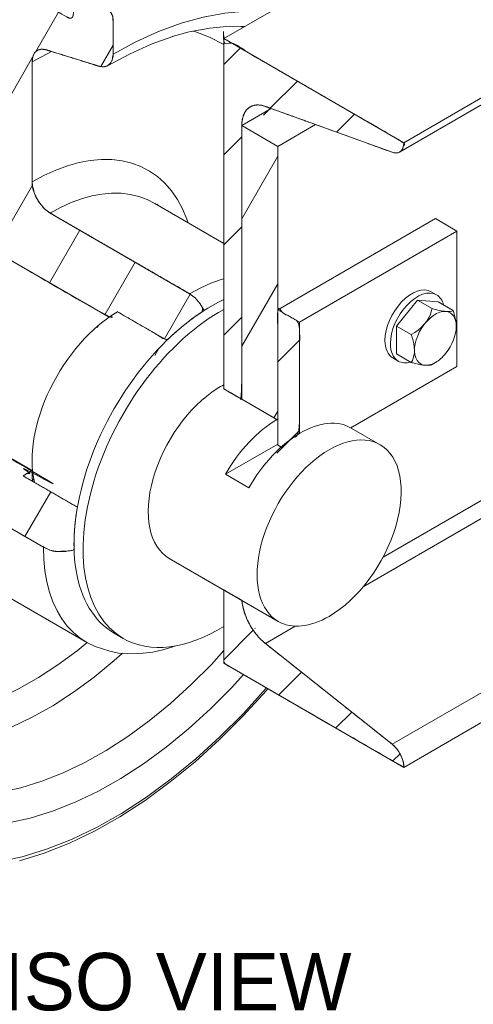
# Model space of a CAD drawing. Header units: millimetres. Extents: x -33820 to -29615, y -714818 to -711848.
# Tile 8 of 13: x -31967 to -31789, y -712456 to -712070. Entities that reach past the tile are written whole.
import ezdxf

# ---------------------------------------------------------------- set-up
doc = ezdxf.new("R2010")
doc.units = ezdxf.units.MM
doc.header["$MEASUREMENT"] = 0
doc.styles.add('Style-ENGINEERING', font='ENGINEERING.shx')

msp = doc.modelspace()

# ---------------------------------------------------------------- hatches: boundary and pattern name
at = {"linetype": 'Continuous', "lineweight": 0}
h = msp.add_hatch(dxfattribs=at)
h.set_pattern_fill('HATCH', style=0, pattern_type=2)
h.set_pattern_definition([(60, (-31966.653, -712143.282), (-21.6506, 12.5), [])])
edge = h.paths.add_edge_path()
edge.add_line((-31928.53, -712184.83), (-31928.53, -712184.83))
edge.add_line((-31928.53, -712184.83), (-31928.53, -712184.83))
edge.add_line((-31928.53, -712184.83), (-31909.16, -712196.01))
edge.add_ellipse((-31891.76, -712244.85), major_axis=(38.1, 65.99), ratio=0.57735, start_angle=47.9823, end_angle=63.8464, ccw=False)
edge.add_line((-31894.56, -712184.33), (-31896.09, -712181.69))
edge.add_line((-31896.09, -712181.69), (-31898.06, -712179.39))
edge.add_line((-31898.06, -712179.39), (-31900.24, -712177.73))
edge.add_line((-31900.24, -712177.73), (-31955.04, -712146.09))
edge.add_line((-31955.04, -712146.09), (-31957.23, -712144.43))
edge.add_line((-31957.23, -712144.43), (-31959.2, -712142.13))
edge.add_line((-31959.2, -712142.13), (-31960.76, -712139.42))
edge.add_line((-31960.76, -712139.42), (-31961.77, -712136.57))
edge.add_line((-31961.77, -712136.57), (-31962.11, -712133.84))
edge.add_line((-31962.11, -712133.84), (-31962.11, -712086.86))
edge.add_line((-31962.11, -712086.86), (-31961.86, -712084.84))
edge.add_line((-31961.86, -712084.84), (-31961.12, -712083.25))
edge.add_line((-31961.12, -712083.25), (-31959.94, -712082.22))
edge.add_line((-31959.94, -712082.22), (-31958.41, -712081.82))
edge.add_line((-31958.41, -712081.82), (-31956.63, -712082.07))
edge.add_line((-31956.63, -712082.07), (-31954.43, -712082.75))
edge.add_line((-31954.43, -712082.75), (-31935.77, -712088.55))
edge.add_line((-31935.77, -712088.55), (-31934, -712088.8))
edge.add_line((-31934, -712088.8), (-31932.47, -712088.39))
edge.add_line((-31932.47, -712088.39), (-31931.29, -712087.36))
edge.add_line((-31931.29, -712087.36), (-31930.55, -712085.78))
edge.add_line((-31930.55, -712085.78), (-31930.29, -712083.76))
edge.add_line((-31930.29, -712083.76), (-31930.29, -712069.91))
edge.add_line((-31930.29, -712069.91), (-31930.46, -712068.88))
edge.add_line((-31930.46, -712068.88), (-31930.92, -712067.82))
edge.add_line((-31930.92, -712067.82), (-31931.6, -712066.89))
edge.add_line((-31931.6, -712066.89), (-31932.42, -712066.24))
edge.add_line((-31932.42, -712066.24), (-31942.87, -712060.2))
edge.add_line((-31942.87, -712060.2), (-31943.61, -712059.93))
edge.add_line((-31943.61, -712059.93), (-31944.26, -712060))
edge.add_line((-31944.26, -712060), (-31944.73, -712060.41))
edge.add_line((-31944.73, -712060.41), (-31944.97, -712061.1))
edge.add_line((-31944.97, -712061.1), (-31945.92, -712068.32))
edge.add_line((-31945.92, -712068.32), (-31945.95, -712068.56))
edge.add_line((-31945.95, -712068.56), (-31946.18, -712069.26))
edge.add_line((-31946.18, -712069.26), (-31946.66, -712069.66))
edge.add_line((-31946.66, -712069.66), (-31947.31, -712069.73))
edge.add_line((-31947.31, -712069.73), (-31948.05, -712069.46))
edge.add_line((-31948.05, -712069.46), (-31997.39, -712040.97))
edge.add_line((-31997.39, -712040.97), (-31998.14, -712040.39))
edge.add_line((-31998.14, -712040.39), (-31998.79, -712039.57))
edge.add_line((-31998.79, -712039.57), (-31999.26, -712038.61))
edge.add_line((-31999.26, -712038.61), (-31999.49, -712037.65))
edge.add_line((-31999.49, -712037.65), (-32000.47, -712029.05))
edge.add_line((-32000.47, -712029.05), (-32000.71, -712028.09))
edge.add_line((-32000.71, -712028.09), (-32001.18, -712027.14))
edge.add_line((-32001.18, -712027.14), (-32001.83, -712026.32))
edge.add_line((-32001.83, -712026.32), (-32002.57, -712025.73))
edge.add_line((-32002.57, -712025.73), (-32013.03, -712019.7))
edge.add_line((-32013.03, -712019.7), (-32013.84, -712019.42))
edge.add_line((-32013.84, -712019.42), (-32014.53, -712019.55))
edge.add_line((-32014.53, -712019.55), (-32014.99, -712020.08))
edge.add_line((-32014.99, -712020.08), (-32015.15, -712020.92))
edge.add_line((-32015.15, -712020.92), (-32015.15, -712034.77))
edge.add_line((-32015.15, -712034.77), (-32014.89, -712037.08))
edge.add_line((-32014.89, -712037.08), (-32014.15, -712039.52))
edge.add_line((-32014.15, -712039.52), (-32012.97, -712041.92))
edge.add_line((-32012.97, -712041.92), (-32011.44, -712044.09))
edge.add_line((-32011.44, -712044.09), (-32009.67, -712045.89))
edge.add_line((-32009.67, -712045.89), (-31988.81, -712063.49))
edge.add_line((-31988.81, -712063.49), (-31987.04, -712065.29))
edge.add_line((-31987.04, -712065.29), (-31985.5, -712067.46))
edge.add_line((-31985.5, -712067.46), (-31984.32, -712069.85))
edge.add_line((-31984.32, -712069.85), (-31983.58, -712072.3))
edge.add_line((-31983.58, -712072.3), (-31983.33, -712074.61))
edge.add_line((-31983.33, -712074.61), (-31983.33, -712102.31))
edge.add_line((-31983.33, -712102.31), (-31983.33, -712121.6))
edge.add_line((-31983.33, -712121.6), (-31983.41, -712122.18))
edge.add_line((-31983.41, -712122.18), (-31983.67, -712123.92))
edge.add_line((-31983.67, -712123.92), (-31984.68, -712125.62))
edge.add_line((-31984.68, -712125.62), (-31986.24, -712126.52))
edge.add_line((-31986.24, -712126.52), (-31986.24, -712126.52))
edge.add_line((-31986.24, -712126.52), (-31988.21, -712126.54))
edge.add_line((-31988.21, -712126.54), (-31990.4, -712125.68))
edge.add_line((-31990.4, -712125.68), (-32045.2, -712094.04))
edge.add_line((-32045.2, -712094.04), (-32047.38, -712093.18))
edge.add_line((-32047.38, -712093.18), (-32049.36, -712093.2))
edge.add_line((-32049.36, -712093.2), (-32050.92, -712094.1))
edge.add_line((-32050.92, -712094.1), (-32051.92, -712095.8))
edge.add_line((-32051.92, -712095.8), (-32052.27, -712098.12))
edge.add_line((-32052.27, -712098.12), (-32052.27, -712113.39))
edge.add_line((-32052.27, -712113.39), (-32052.27, -712113.39))
edge.add_line((-32052.27, -712113.39), (-32016.92, -712133.8))
edge.add_line((-32016.92, -712133.8), (-32016.92, -712133.8))
edge.add_line((-32016.92, -712133.8), (-32016.92, -712137.89))
edge.add_line((-32016.92, -712137.89), (-32015.09, -712138.94))
edge.add_line((-32015.09, -712138.94), (-31931.89, -712186.97))
edge.add_ellipse((-31928.53, -712223.62), major_axis=(23.75, 41.14), ratio=0.57735, start_angle=45.0006, end_angle=50.7524, ccw=False)
h = msp.add_hatch(dxfattribs=at)
h.set_pattern_fill('HATCH', style=0, pattern_type=2)
h.set_pattern_definition([(45, (-31882.951, -712154.752), (-17.6777, 17.6777), [])])
edge = h.paths.add_edge_path()
edge.add_ellipse((-31868.42, -712118.32), major_axis=(-8, 13.86), ratio=0.57735, start_angle=-34.3987, end_angle=44.9937, ccw=False)
edge.add_line((-31870.5, -712104.28), (-31868.18, -712105.12))
edge.add_line((-31868.18, -712105.12), (-31850.78, -712111.4))
edge.add_line((-31850.78, -712111.4), (-31820.71, -712122.27))
edge.add_ellipse((-31821.75, -712115.25), major_axis=(4, -6.93), ratio=0.57735, start_angle=325.6014, end_angle=405)
edge.add_line((-31816.1, -712118.51), (-31886.81, -712077.69))
edge.add_line((-31886.81, -712077.69), (-31886.81, -712080.05))
edge.add_line((-31886.81, -712080.05), (-31886.81, -712158.03))
edge.add_line((-31886.81, -712158.03), (-31886.81, -712171.85))
edge.add_line((-31886.81, -712171.85), (-31886.81, -712180.03))
edge.add_line((-31886.81, -712180.03), (-31886.81, -712183.88))
edge.add_line((-31886.81, -712183.88), (-31886.81, -712213.45))
edge.add_line((-31886.81, -712213.45), (-31886.81, -712215.04))
edge.add_line((-31886.81, -712215.04), (-31879.74, -712219.13))
edge.add_line((-31879.74, -712219.13), (-31879.74, -712111.79))
edge.add_line((-31879.74, -712111.79), (-31879.74, -712111.79))
h = msp.add_hatch(dxfattribs=at)
h.set_pattern_fill('HATCH', style=0, pattern_type=2)
h.set_pattern_definition([(60, (-31870.698, -712182.64), (-21.651, 12.5), [])])
h.paths.add_polyline_path([(-31865.59, -712184.02), (-31865.59, -712119.95), (-31879.74, -712111.79), (-31879.74, -712111.79), (-31879.74, -712219.13), (-31865.95, -712227.09), (-31865.59, -712227.29)])
h = msp.add_hatch(dxfattribs=at)
h.set_pattern_fill('HATCH', style=0, pattern_type=2)
h.set_pattern_definition([(60, (-32027.646, -712231.594), (-21.6506, 12.5), [])])
edge = h.paths.add_edge_path()
edge.add_line((-31944.31, -712261.45), (-31961.13, -712251.74))
edge.add_line((-31961.13, -712251.74), (-31961.88, -712251.31))
edge.add_line((-31961.88, -712251.31), (-31965.65, -712249.13))
edge.add_line((-31965.65, -712249.13), (-31962.11, -712247.09))
edge.add_line((-31962.11, -712247.09), (-32042.92, -712200.44))
edge.add_line((-32042.92, -712200.44), (-32050.29, -712196.18))
edge.add_line((-32050.29, -712196.18), (-32050.5, -712196.06))
edge.add_line((-32050.5, -712196.06), (-32054.04, -712198.1))
edge.add_line((-32054.04, -712198.1), (-32084.88, -712180.3))
edge.add_line((-32084.88, -712180.3), (-32089.39, -712177.69))
edge.add_line((-32089.39, -712177.69), (-32102.62, -712185.32))
edge.add_line((-32102.62, -712185.32), (-32104.46, -712186.79))
edge.add_line((-32104.46, -712186.79), (-32105.42, -712188.5))
edge.add_line((-32105.42, -712188.5), (-32105.42, -712190.31))
edge.add_line((-32105.42, -712190.31), (-32104.46, -712192.03))
edge.add_line((-32104.46, -712192.03), (-32102.62, -712193.49))
edge.add_line((-32102.62, -712193.49), (-32047.82, -712225.13))
edge.add_line((-32047.82, -712225.13), (-32045.98, -712226.59))
edge.add_line((-32045.98, -712226.59), (-32045.01, -712228.31))
edge.add_line((-32045.01, -712228.31), (-32045.01, -712228.31))
edge.add_line((-32045.01, -712228.31), (-32045.01, -712230.11))
edge.add_line((-32045.01, -712230.11), (-32045.98, -712231.83))
edge.add_line((-32045.98, -712231.83), (-32047.36, -712232.93))
edge.add_line((-32047.36, -712232.93), (-32047.82, -712233.29))
edge.add_line((-32047.82, -712233.29), (-32064.52, -712242.94))
edge.add_line((-32064.52, -712242.94), (-32088.51, -712256.79))
edge.add_line((-32088.51, -712256.79), (-32090.64, -712257.72))
edge.add_line((-32090.64, -712257.72), (-32093.12, -712258.3))
edge.add_line((-32093.12, -712258.3), (-32095.79, -712258.48))
edge.add_line((-32095.79, -712258.48), (-32098.43, -712258.24))
edge.add_line((-32098.43, -712258.24), (-32100.88, -712257.6))
edge.add_line((-32100.88, -712257.6), (-32111.3, -712253.84))
edge.add_line((-32111.3, -712253.84), (-32126.55, -712248.34))
edge.add_line((-32126.55, -712248.34), (-32128.99, -712247.7))
edge.add_line((-32128.99, -712247.7), (-32131.64, -712247.46))
edge.add_line((-32131.64, -712247.46), (-32134.3, -712247.64))
edge.add_line((-32134.3, -712247.64), (-32136.79, -712248.21))
edge.add_line((-32136.79, -712248.21), (-32138.92, -712249.15))
edge.add_line((-32138.92, -712249.15), (-32150.91, -712256.07))
edge.add_line((-32150.91, -712256.07), (-32151.56, -712256.64))
edge.add_line((-32151.56, -712256.64), (-32151.79, -712257.3))
edge.add_line((-32151.79, -712257.3), (-32151.56, -712257.96))
edge.add_line((-32151.56, -712257.96), (-32150.91, -712258.52))
edge.add_line((-32150.91, -712258.52), (-32140.46, -712264.56))
edge.add_line((-32140.46, -712264.56), (-32139.58, -712264.91))
edge.add_line((-32139.58, -712264.91), (-32138.55, -712265.06))
edge.add_line((-32138.55, -712265.06), (-32137.48, -712264.99))
edge.add_line((-32137.48, -712264.99), (-32136.53, -712264.72))
edge.add_line((-32136.53, -712264.72), (-32128.6, -712261.27))
edge.add_line((-32128.6, -712261.27), (-32127.65, -712260.99))
edge.add_line((-32127.65, -712260.99), (-32126.58, -712260.92))
edge.add_line((-32126.58, -712260.92), (-32125.55, -712261.07))
edge.add_line((-32125.55, -712261.07), (-32124.67, -712261.42))
edge.add_line((-32124.67, -712261.42), (-32075.33, -712289.91))
edge.add_line((-32075.33, -712289.91), (-32074.72, -712290.42))
edge.add_line((-32074.72, -712290.42), (-32074.46, -712291.02))
edge.add_line((-32074.46, -712291.02), (-32074.57, -712291.63))
edge.add_line((-32074.57, -712291.63), (-32075.05, -712292.18))
edge.add_line((-32075.05, -712292.18), (-32075.25, -712292.33))
edge.add_line((-32075.25, -712292.33), (-32081.03, -712296.76))
edge.add_line((-32081.03, -712296.76), (-32081.51, -712297.31))
edge.add_line((-32081.51, -712297.31), (-32081.63, -712297.92))
edge.add_line((-32081.63, -712297.92), (-32081.36, -712298.52))
edge.add_line((-32081.36, -712298.52), (-32080.76, -712299.03))
edge.add_line((-32080.76, -712299.03), (-32070.3, -712305.06))
edge.add_line((-32070.3, -712305.06), (-32069.33, -712305.44))
edge.add_line((-32069.33, -712305.44), (-32068.18, -712305.57))
edge.add_line((-32068.18, -712305.57), (-32067.03, -712305.44))
edge.add_line((-32067.03, -712305.44), (-32066.06, -712305.06))
edge.add_line((-32066.06, -712305.06), (-32054.07, -712298.14))
edge.add_line((-32054.07, -712298.14), (-32052.45, -712296.91))
edge.add_line((-32052.45, -712296.91), (-32051.45, -712295.47))
edge.add_line((-32051.45, -712295.47), (-32051.14, -712293.94))
edge.add_line((-32051.14, -712293.94), (-32051.56, -712292.41))
edge.add_line((-32051.56, -712292.41), (-32052.66, -712291))
edge.add_line((-32052.66, -712291), (-32067.01, -712277.74))
edge.add_line((-32067.01, -712277.74), (-32067.01, -712277.74))
edge.add_line((-32067.01, -712277.74), (-32067.01, -712277.74))
edge.add_line((-32067.01, -712277.74), (-32068.7, -712276.18))
edge.add_line((-32068.7, -712276.18), (-32069.81, -712274.77))
edge.add_line((-32069.81, -712274.77), (-32070.22, -712273.24))
edge.add_line((-32070.22, -712273.24), (-32069.92, -712271.7))
edge.add_line((-32069.92, -712271.7), (-32068.92, -712270.26))
edge.add_line((-32068.92, -712270.26), (-32067.29, -712269.03))
edge.add_line((-32067.29, -712269.03), (-32026.6, -712245.54))
edge.add_line((-32026.6, -712245.54), (-32024.07, -712244.48))
edge.add_line((-32024.07, -712244.48), (-32021.1, -712243.92))
edge.add_line((-32021.1, -712243.92), (-32017.97, -712243.92))
edge.add_line((-32017.97, -712243.92), (-32014.99, -712244.48))
edge.add_line((-32014.99, -712244.48), (-32012.46, -712245.54))
edge.add_line((-32012.46, -712245.54), (-31957.66, -712277.18))
edge.add_line((-31957.66, -712277.18), (-31955.13, -712278.24))
edge.add_line((-31955.13, -712278.24), (-31952.15, -712278.8))
edge.add_line((-31952.15, -712278.8), (-31949.02, -712278.8))
edge.add_line((-31949.02, -712278.8), (-31946.05, -712278.24))
edge.add_line((-31946.05, -712278.24), (-31945.61, -712278.06))
edge.add_ellipse((-31891.76, -712244.85), major_axis=(38.1, 65.99), ratio=0.57735, start_angle=122.2476, end_angle=136.9523, ccw=False)
h = msp.add_hatch(dxfattribs=at)
h.set_pattern_fill('HATCH', color=5, style=0, pattern_type=2)
h.set_pattern_definition([(45, (-31861.451, -712200.34), (-17.678, 17.678), [])])
edge = h.paths.add_edge_path()
edge.add_ellipse((-31856.76, -712265.05), major_axis=(-20, -34.64), ratio=0.57735, start_angle=225.7162, end_angle=240.3319, ccw=False)
edge.add_line((-31857.11, -712232.6), (-31857.11, -712188.92))
edge.add_line((-31857.11, -712188.92), (-31865.59, -712184.02))
edge.add_line((-31865.59, -712184.02), (-31865.59, -712227.29))
edge.add_line((-31865.59, -712227.29), (-31865.59, -712236.68))
edge.add_line((-31865.59, -712236.68), (-31865.59, -712236.68))
edge.add_line((-31865.59, -712236.68), (-31865.59, -712236.68))
edge.add_line((-31865.59, -712236.68), (-31865.59, -712237.09))
edge.add_line((-31865.59, -712237.09), (-31864.23, -712237.87))
h = msp.add_hatch(dxfattribs=at)
h.set_pattern_fill('HATCH', style=0, pattern_type=2)
h.set_pattern_definition([(45, (-31881.225, -712315.69), (-17.678, 17.678), [])])
edge = h.paths.add_edge_path()
edge.add_ellipse((-31821.75, -712360.19), major_axis=(4, -6.93), ratio=0.57735, start_angle=45.0001, end_angle=124.3987)
edge.add_line((-31820.71, -712354.37), (-31870.5, -712314.87))
edge.add_ellipse((-31868.42, -712303.23), major_axis=(-8, 13.86), ratio=0.57735, start_angle=50.6195, end_angle=124.3987, ccw=False)
edge.add_line((-31879.68, -712298.01), (-31886.81, -712293.89))
edge.add_line((-31886.81, -712293.89), (-31886.81, -712308.27))
edge.add_line((-31886.81, -712308.27), (-31886.81, -712317.7))
edge.add_line((-31886.81, -712317.7), (-31886.81, -712322.64))
edge.add_line((-31886.81, -712322.64), (-31879.06, -712327.11))
edge.add_line((-31879.06, -712327.11), (-31870.01, -712332.33))
edge.add_line((-31870.01, -712332.33), (-31869.53, -712332.61))
edge.add_line((-31869.53, -712332.61), (-31816.1, -712363.46))

# ---------------------------------------------------------------- linework, layer by layer
at = {"color": 7, "linetype": 'Continuous', "lineweight": 0}
for p, q in [((-31648.3, -711939.99), (-31886.81, -712077.69)), ((-31577.59, -711980.81), (-31816.1, -712118.51)), ((-31817.75, -712122.17), (-31579.25, -711984.47)), ((-31879.24, -712073.32), (-31880.06, -712072.89)), ((-31816.1, -712118.51), (-31886.81, -712077.69)), ((-31886.81, -712077.69), (-31886.81, -712215.04)), ((-31870.5, -712104.28), (-31820.71, -712122.27)), ((-31879.74, -712219.13), (-31879.74, -712111.79)), ((-31632, -712177.17), (-31832.12, -712292.71)), ((-31803.29, -712178.17), (-31805.41, -712176.95)), ((-31818.98, -712190.43), (-31810.79, -712180.24)), ((-31804.99, -712183.59), (-31810.79, -712180.24)), ((-31810.79, -712180.24), (-31802.6, -712180.97)), ((-31796.8, -712184.32), (-31802.6, -712180.97)), ((-31928.53, -712184.83), (-31909.16, -712196.01)), ((-31928.53, -712184.83), (-31928.53, -712184.83)), ((-31799.65, -712184.69), (-31799.61, -712184.69)), ((-31813.18, -712193.78), (-31818.98, -712190.43)), ((-31818.98, -712201.35), (-31818.98, -712190.43)), ((-31795.53, -712190.48), (-31795.53, -712190.55)), ((-31813.18, -712204.7), (-31818.98, -712201.35)), ((-31799.61, -712201.05), (-31799.65, -712201.1)), ((-31820.41, -712202.93), (-31818.29, -712204.15)), ((-31804.99, -712205.43), (-31803.72, -712204.7)), ((-31879.74, -712219.13), (-31886.81, -712215.04)), ((-31582.21, -712216.67), (-31820.71, -712354.37)), ((-31577.59, -712225.76), (-31816.1, -712363.46)), ((-31965.65, -712249.13), (-31962.11, -712247.09)), ((-31886.81, -712293.89), (-31886.81, -712322.64)), ((-31858.76, -712308.09), (-31870.5, -712314.87)), ((-31820.71, -712354.37), (-31870.5, -712314.87)), ((-31886.81, -712322.64), (-31816.1, -712363.46))]:
    msp.add_line(p, q, dxfattribs=at)
at = {"color": 3, "linetype": 'Continuous', "lineweight": 0}
for p, q in [((-31879.74, -712111.79), (-31868.18, -712105.12)), ((-31879.74, -712111.79), (-31865.59, -712119.95)), ((-31879.74, -712219.13), (-31879.74, -712111.79)), ((-31865.59, -712119.95), (-31850.78, -712111.4)), ((-31865.59, -712227.29), (-31865.59, -712119.95)), ((-31865.59, -712227.29), (-31879.74, -712219.13)), ((-31777.21, -712253.83), (-31824.25, -712280.99))]:
    msp.add_line(p, q, dxfattribs=at)
at = {"color": 5, "linetype": 'Continuous', "lineweight": 0}
for p, q in [((-31803.72, -712148.3), (-31865.59, -712184.02)), ((-31803.72, -712148.3), (-31795.24, -712153.19)), ((-31795.24, -712153.19), (-31857.11, -712188.92)), ((-31795.24, -712153.19), (-31795.24, -712206.27)), ((-31795.24, -712206.27), (-31836.91, -712230.33))]:
    msp.add_line(p, q, dxfattribs=at)
at = {"color": 4, "linetype": 'Continuous', "lineweight": 0}
for p, q in [((-31857.11, -712188.92), (-31865.59, -712184.02)), ((-31865.59, -712184.02), (-31865.59, -712237.09)), ((-31857.11, -712232.6), (-31857.11, -712188.92)), ((-31865.59, -712237.09), (-31864.23, -712237.87))]:
    msp.add_line(p, q, dxfattribs=at)
at = {"color": 9, "linetype": 'Continuous', "lineweight": 0}
for p, q in [((-31825.44, -712236.95), (-31836.76, -712230.41)), ((-31865.59, -712236.68), (-31886.15, -712248.55)), ((-31961.96, -712250.5), (-31961.34, -712250.86)), ((-31886.15, -712248.55), (-31876.95, -712253.85)), ((-31908.22, -712281.53), (-31865.44, -712306.23))]:
    msp.add_line(p, q, dxfattribs=at)
at = {"color": 30, "linetype": 'Continuous', "lineweight": 0}
msp.add_line((-31929.86, -712310.84), (-31926.32, -712312.88), dxfattribs=at)
at = {"color": 7, "linetype": 'Continuous', "lineweight": 0, "flags": 128}
for points in [[(-31930.29, -712083.76), (-31930.29, -712069.91), (-31930.46, -712068.88), (-31930.92, -712067.82), (-31931.6, -712066.89), (-31932.42, -712066.24), (-31942.87, -712060.2), (-31943.61, -712059.93), (-31944.26, -712060)], [(-31932.47, -712088.39), (-31931.29, -712087.36), (-31930.55, -712085.78), (-31930.29, -712083.76), (-31921.33, -712078.96), (-31912.41, -712074.93), (-31903.59, -712071.7), (-31894.9, -712069.29), (-31886.4, -712067.7), (-31878.14, -712066.95), (-31870.14, -712067.04), (-31868.67, -712067.22)], [(-31907.11, -712076.93), (-31900.39, -712075.06), (-31892.32, -712073.55), (-31884.46, -712072.84), (-31878.52, -712072.9)], [(-31958.41, -712081.82), (-31956.63, -712082.07), (-31935.77, -712088.55), (-31934, -712088.8), (-31932.47, -712088.39), (-31923.88, -712083.79), (-31915.32, -712079.93), (-31906.86, -712076.84), (-31906.86, -712076.84)], [(-31886.81, -712080.05), (-31886.85, -712080.02), (-31892.37, -712077.13), (-31898.25, -712074.94), (-31898.9, -712074.78)], [(-31959.94, -712082.22), (-31959.94, -712082.22), (-31958.41, -712081.82)], [(-32023.33, -712085.43), (-32025.73, -712085.59), (-32029.47, -712085.93), (-32033.32, -712086.65), (-32037.26, -712087.74), (-32041.25, -712089.2), (-32045.29, -712091.02), (-32049.36, -712093.2), (-32050.92, -712094.1), (-32051.92, -712095.8), (-32052.27, -712098.12), (-32052.27, -712113.39), (-32016.92, -712133.8), (-32016.92, -712137.89), (-31931.89, -712186.97)], [(-31900.81, -712149.95), (-31901.28, -712148.47), (-31902.99, -712144.44), (-31905.01, -712140.73), (-31907.33, -712137.39), (-31909.94, -712134.42), (-31912.82, -712131.83), (-31915.97, -712129.65), (-31919.35, -712127.88), (-31922.96, -712126.53), (-31926.77, -712125.62), (-31930.77, -712125.13), (-31934.94, -712125.09), (-31939.25, -712125.48), (-31943.67, -712126.31), (-31948.2, -712127.56), (-31952.8, -712129.25), (-31957.44, -712131.34), (-31962.11, -712133.84), (-31962.11, -712086.86), (-31961.86, -712084.84), (-31961.12, -712083.25), (-31959.94, -712082.22)], [(-31954.43, -712082.75), (-31954.5, -712082.78), (-31962.11, -712086.86)], [(-31894.56, -712184.33), (-31896.09, -712181.69), (-31898.06, -712179.39), (-31900.24, -712177.73), (-31955.04, -712146.09), (-31957.23, -712144.43), (-31959.2, -712142.13), (-31960.76, -712139.42), (-31961.77, -712136.57), (-31962.11, -712133.84)], [(-31913.96, -712142.36), (-31916.97, -712140.78), (-31920.18, -712139.58), (-31923.58, -712138.77), (-31927.14, -712138.34), (-31930.85, -712138.3), (-31934.68, -712138.64), (-31938.63, -712139.38), (-31942.65, -712140.5), (-31946.75, -712142), (-31950.88, -712143.86), (-31955.04, -712146.09)], [(-31886.81, -712158.03), (-31913.96, -712142.36), (-31913.96, -712142.36)], [(-31912.28, -712143.33), (-31913.08, -712142.63), (-31913.08, -712142.63)], [(-31886.81, -712171.85), (-31887.85, -712172.14), (-31891.95, -712173.64), (-31896.08, -712175.5), (-31900.24, -712177.73)], [(-31961.88, -712251.31), (-31962.03, -712249.85), (-31962.11, -712247.09), (-32050.5, -712196.06), (-32054.04, -712198.1), (-32089.39, -712177.69), (-32102.62, -712185.32), (-32104.46, -712186.79), (-32105.42, -712188.5), (-32105.42, -712190.31), (-32105.27, -712194.91), (-32104.83, -712199.32), (-32104.1, -712203.52), (-32103.08, -712207.47), (-32101.78, -712211.16), (-32100.2, -712214.58), (-32099.14, -712216.73)], [(-32026.6, -712245.54), (-32024.07, -712244.48), (-32021.1, -712243.92), (-32017.97, -712243.92), (-32014.99, -712244.48), (-32012.46, -712245.54), (-31957.66, -712277.18), (-31955.13, -712278.24), (-31952.15, -712278.8), (-31949.02, -712278.8), (-31946.05, -712278.24), (-31945.61, -712278.06)], [(-31944.31, -712261.45), (-31965.65, -712249.13), (-31965.65, -712249.13)], [(-31957.66, -712277.18), (-31957.51, -712281.89), (-31957.06, -712286.41), (-31956.31, -712290.7), (-31955.26, -712294.75), (-31953.93, -712298.54), (-31952.31, -712302.03), (-31950.42, -712305.22), (-31948.27, -712308.09), (-31945.86, -712310.62), (-31943.22, -712312.81), (-31940.35, -712314.63)], [(-31995.15, -712282.99), (-31995.15, -712282.99), (-31940.35, -712314.63), (-31937.27, -712316.08), (-31934.86, -712316.91), (-31931.6, -712317.97), (-31928.17, -712318.66), (-31924.58, -712318.96), (-31920.85, -712318.87), (-31918.48, -712318.71), (-31914.69, -712318.24), (-31910.81, -712317.4), (-31906.86, -712316.18), (-31906.18, -712315.92)], [(-32046.14, -712329.82), (-32045.69, -712330.3), (-32040.84, -712334.3), (-32035.58, -712337.64), (-32029.94, -712340.29), (-32023.94, -712342.26), (-32017.61, -712343.52), (-32010.99, -712344.07), (-32004.12, -712343.9), (-31997.02, -712343.03), (-31989.75, -712341.45), (-31982.32, -712339.16), (-31974.79, -712336.19), (-31967.2, -712332.55), (-31959.57, -712328.26), (-31951.96, -712323.33), (-31944.41, -712317.8), (-31940.45, -712314.57)], [(-32038.36, -712347.08), (-32034.92, -712349.27), (-32028.9, -712352.1), (-32022.51, -712354.2), (-32015.77, -712355.54), (-32008.71, -712356.12), (-32001.39, -712355.95), (-31993.83, -712355.02), (-31986.07, -712353.33), (-31978.17, -712350.9), (-31970.14, -712347.73), (-31962.05, -712343.85), (-31953.93, -712339.28), (-31945.82, -712334.03), (-31937.77, -712328.14), (-31929.81, -712321.63), (-31926.67, -712318.78)], [(-32028.65, -712359.08), (-32023.26, -712363.53), (-32017.42, -712367.24), (-32011.15, -712370.19), (-32004.48, -712372.37), (-31997.45, -712373.77), (-31990.09, -712374.38), (-31982.45, -712374.2), (-31974.57, -712373.23), (-31966.48, -712371.47), (-31958.23, -712368.93), (-31949.86, -712365.63), (-31941.42, -712361.58), (-31932.95, -712356.81), (-31924.49, -712351.34), (-31916.1, -712345.19), (-31907.8, -712338.41), (-31899.66, -712331.02), (-31891.7, -712323.07), (-31886.81, -712317.7)], [(-31879.06, -712327.11), (-31883.62, -712332.1), (-31892.05, -712340.52), (-31900.67, -712348.35), (-31909.46, -712355.53), (-31918.35, -712362.04), (-31927.3, -712367.83), (-31936.27, -712372.89), (-31945.21, -712377.17), (-31954.07, -712380.67), (-31962.81, -712383.36), (-31971.38, -712385.22)], [(-31975.36, -712400.58), (-31965.96, -712398.53), (-31956.38, -712395.59), (-31946.66, -712391.75), (-31936.85, -712387.05), (-31927.01, -712381.51), (-31917.19, -712375.15), (-31907.44, -712368.01), (-31897.8, -712360.13), (-31888.34, -712351.55), (-31879.1, -712342.31), (-31870.12, -712332.47), (-31870.01, -712332.33)], [(-31966.98, -712400.07), (-31966.98, -712400.07), (-31957.29, -712397.09), (-31947.46, -712393.22), (-31937.55, -712388.46), (-31927.6, -712382.86), (-31917.67, -712376.43), (-31907.81, -712369.21), (-31898.07, -712361.25), (-31888.5, -712352.57), (-31879.15, -712343.23), (-31870.08, -712333.28), (-31869.53, -712332.61)]]:
    msp.add_lwpolyline(points, dxfattribs=at)
msp.add_lwpolyline([(-31865.59, -712184.02), (-31865.59, -712119.95), (-31879.74, -712111.79), (-31879.74, -712111.79), (-31879.74, -712219.13), (-31865.95, -712227.09), (-31865.59, -712227.29), (-31865.59, -712184.02)], close=True, dxfattribs=at)
at = {"color": 7, "linetype": 'Continuous', "lineweight": 0, "extrusion": (0, 0, -1)}
for centre, major_axis, start_param, end_param in [((-31868.42, -712118.32), (-8, 13.86), 5.497898, 6.283184), ((-31868.42, -712118.32), (-8, 13.86), 6.283184, 6.883556), ((-31812.91, -712189.94), (-7.5, -12.99), 0.785399, 3.141594), ((-31810.79, -712191.16), (-7.5, -12.99), 0.785397, 3.141594), ((-31810.79, -712191.16), (-7.5, -12.99), 3.141594, 3.6746), ((-31803.72, -712195.24), (-5.79, -10.03), 5.497803, 9.160145), ((-31803.72, -712195.24), (-5.79, -10.03), 2.882626, 3.923239), ((-31803.72, -712195.24), (-5.79, -10.03), 3.930745, 4.97136), ((-31812.91, -712189.94), (-7.5, -12.99), 6.283184, 7.068585), ((-31810.79, -712191.16), (-7.5, -12.99), 6.283184, 7.068582), ((-31803.72, -712195.24), (-5.79, -10.03), 4.977023, 5.497803), ((-31810.79, -712191.16), (-7.5, -12.99), 5.750178, 6.283184), ((-31868.42, -712303.23), (-8, 13.86), 4.112019, 5.399709)]:
    msp.add_ellipse(centre, major_axis=major_axis, ratio=0.57735, start_param=start_param, end_param=end_param, dxfattribs=at)
at = {"color": 7, "linetype": 'Continuous', "lineweight": 0}
for centre, start_param, end_param in [((-31821.75, -712115.25), 0, 0.785399), ((-31821.75, -712115.25), 5.682816, 6.283185), ((-31821.75, -712360.19), 0.7854, 2.171168)]:
    msp.add_ellipse(centre, major_axis=(4, -6.93), ratio=0.57735, start_param=start_param, end_param=end_param, dxfattribs=at)
at = {"color": 30, "linetype": 'Continuous', "lineweight": 0}
for centre, major_axis, start_param, end_param in [((-31891.76, -712244.85), (38.1, 65.99), 0.693408, 3.141592), ((-31928.53, -712223.62), (23.75, 41.14), 0.785387, 2.598226), ((-31888.22, -712246.89), (38.1, 65.99), 0.759151, 3.141593), ((-31888.22, -712246.89), (20, 34.64), 0.827281, 3.141593), ((-31888.22, -712246.89), (38.1, 65.99), 3.141593, 3.953238)]:
    msp.add_ellipse(centre, major_axis=major_axis, ratio=0.57735, start_param=start_param, end_param=end_param, dxfattribs=at)
at = {"color": 30, "linetype": 'Continuous', "lineweight": 0, "extrusion": (0, 0, -1)}
msp.add_ellipse((-31888.22, -712246.89), major_axis=(-20, -34.64), ratio=0.57735, start_param=-3.968877, end_param=-3.876975, dxfattribs=at)
at = {"color": 9, "linetype": 'Continuous', "lineweight": 0}
for centre, start_param, end_param in [((-31865.95, -712259.75), 0.785399, 1.580797), ((-31845.44, -712271.59), 6.283185, 9.424779), ((-31845.44, -712271.59), 3.926991, 6.283185), ((-31845.44, -712271.59), 3.141593, 3.926991)]:
    msp.add_ellipse(centre, major_axis=(20, 34.64), ratio=0.57735, start_param=start_param, end_param=end_param, dxfattribs=at)
at = {"color": 9, "linetype": 'Continuous', "lineweight": 0, "extrusion": (0, 0, -1)}
msp.add_ellipse((-31856.76, -712265.05), major_axis=(-20, -34.64), ratio=0.57735, start_param=1.560796, end_param=3.141593, dxfattribs=at)
at = {"color": 7, "linetype": 'Continuous', "lineweight": 0}
for points, weights, knots in [([(-31928.53, -712184.83), (-31928.53, -712184.83), (-31928.53, -712184.83), (-31928.53, -712184.83), (-31928.53, -712184.83), (-31918.84, -712190.42), (-31909.16, -712196.01), (-31902.06, -712189.11), (-31894.56, -712184.33), (-31895.32, -712183.01), (-31896.09, -712181.69), (-31897.07, -712180.54), (-31898.06, -712179.39), (-31899.15, -712178.56), (-31900.24, -712177.73), (-31927.64, -712161.91), (-31955.04, -712146.09), (-31956.14, -712145.26), (-31957.23, -712144.43), (-31958.21, -712143.28), (-31959.2, -712142.13), (-31959.98, -712140.78), (-31960.76, -712139.42), (-31961.27, -712137.99), (-31961.77, -712136.57), (-31961.94, -712135.21), (-31962.11, -712133.84), (-31962.11, -712110.35), (-31962.11, -712086.86), (-31961.99, -712085.85), (-31961.86, -712084.84), (-31961.49, -712084.04), (-31961.12, -712083.25), (-31960.53, -712082.74), (-31959.94, -712082.22), (-31959.17, -712082.02), (-31958.41, -712081.82), (-31957.52, -712081.94), (-31956.63, -712082.07), (-31955.53, -712082.41), (-31954.43, -712082.75), (-31945.1, -712085.65), (-31935.77, -712088.55), (-31934.89, -712088.67), (-31934, -712088.8), (-31933.24, -712088.6), (-31932.47, -712088.39), (-31931.88, -712087.88), (-31931.29, -712087.36), (-31930.92, -712086.57), (-31930.55, -712085.78), (-31930.42, -712084.77), (-31930.29, -712083.76), (-31930.29, -712076.83), (-31930.29, -712069.91), (-31930.38, -712069.4), (-31930.46, -712068.88), (-31930.69, -712068.35), (-31930.92, -712067.82), (-31931.26, -712067.36), (-31931.6, -712066.89), (-31932.01, -712066.57), (-31932.42, -712066.24), (-31937.64, -712063.22), (-31942.87, -712060.2), (-31943.24, -712060.07), (-31943.61, -712059.93), (-31943.94, -712059.96), (-31944.26, -712060), (-31944.5, -712060.2), (-31944.73, -712060.41), (-31944.85, -712060.75), (-31944.97, -712061.1), (-31945.44, -712064.71), (-31945.92, -712068.32), (-31945.93, -712068.44), (-31945.95, -712068.56), (-31946.07, -712068.91), (-31946.18, -712069.26), (-31946.42, -712069.46), (-31946.66, -712069.66), (-31946.98, -712069.7), (-31947.31, -712069.73), (-31947.68, -712069.6), (-31948.05, -712069.46), (-31972.72, -712055.21), (-31997.39, -712040.97), (-31997.76, -712040.68), (-31998.14, -712040.39), (-31998.46, -712039.98), (-31998.79, -712039.57), (-31999.02, -712039.09), (-31999.26, -712038.61), (-31999.38, -712038.13), (-31999.49, -712037.65), (-31999.98, -712033.35), (-32000.47, -712029.05), (-32000.59, -712028.57), (-32000.71, -712028.09), (-32000.94, -712027.61), (-32001.18, -712027.14), (-32001.5, -712026.73), (-32001.83, -712026.32), (-32002.2, -712026.02), (-32002.57, -712025.73), (-32007.8, -712022.72), (-32013.03, -712019.7), (-32013.43, -712019.56), (-32013.84, -712019.42), (-32014.18, -712019.48), (-32014.53, -712019.55), (-32014.76, -712019.81), (-32014.99, -712020.08), (-32015.07, -712020.5), (-32015.15, -712020.92), (-32015.15, -712027.84), (-32015.15, -712034.77), (-32015.02, -712035.92), (-32014.89, -712037.08), (-32014.52, -712038.3), (-32014.15, -712039.52), (-32013.56, -712040.72), (-32012.97, -712041.92), (-32012.2, -712043), (-32011.44, -712044.09), (-32010.55, -712044.99), (-32009.67, -712045.89), (-31999.24, -712054.69), (-31988.81, -712063.49), (-31987.92, -712064.39), (-31987.04, -712065.29), (-31986.27, -712066.37), (-31985.5, -712067.46), (-31984.91, -712068.66), (-31984.32, -712069.85), (-31983.95, -712071.07), (-31983.58, -712072.3), (-31983.45, -712073.45), (-31983.33, -712074.61), (-31983.33, -712088.46), (-31983.33, -712102.31), (-31983.33, -712111.95), (-31983.33, -712121.6), (-31983.37, -712121.89), (-31983.41, -712122.18), (-31983.54, -712123.05), (-31983.67, -712123.92), (-31984.18, -712124.77), (-31984.68, -712125.62), (-31985.46, -712126.07), (-31986.24, -712126.52), (-31986.24, -712126.52), (-31986.24, -712126.52), (-31987.23, -712126.53), (-31988.21, -712126.54), (-31989.31, -712126.11), (-31990.4, -712125.68), (-32017.8, -712109.86), (-32045.2, -712094.04), (-32046.29, -712093.61), (-32047.38, -712093.18), (-32048.37, -712093.19), (-32049.36, -712093.2), (-32050.14, -712093.65), (-32050.92, -712094.1), (-32051.42, -712094.95), (-32051.92, -712095.8), (-32052.1, -712096.96), (-32052.27, -712098.12), (-32052.27, -712105.76), (-32052.27, -712113.39), (-32052.27, -712113.39), (-32052.27, -712113.39), (-32034.59, -712123.6), (-32016.92, -712133.8), (-32016.92, -712133.8), (-32016.92, -712133.8), (-32016.92, -712135.84), (-32016.92, -712137.89), (-32016, -712138.41), (-32015.09, -712138.94), (-31973.49, -712162.96), (-31931.89, -712186.97), (-31930.21, -712185.81), (-31928.53, -712184.83)], [1, 1, 1, 1, 1, 1, 1, 0.990432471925, 1, 1, 1, 1, 1, 1, 1, 1, 1, 1, 1, 1, 1, 1, 1, 1, 1, 1, 1, 1, 1, 1, 1, 1, 1, 1, 1, 1, 1, 1, 1, 1, 1, 1, 1, 1, 1, 1, 1, 1, 1, 1, 1, 1, 1, 1, 1, 1, 1, 1, 1, 1, 1, 1, 1, 1, 1, 1, 1, 1, 1, 1, 1, 1, 1, 1, 1, 1, 1, 1, 1, 1, 1, 1, 1, 1, 1, 1, 1, 1, 1, 1, 1, 1, 1, 1, 1, 1, 1, 1, 1, 1, 1, 1, 1, 1, 1, 1, 1, 1, 1, 1, 1, 1, 1, 1, 1, 1, 1, 1, 1, 1, 1, 1, 1, 1, 1, 1, 1, 1, 1, 1, 1, 1, 1, 1, 1, 1, 1, 1, 1, 1, 1, 1, 1, 1, 1, 1, 1, 1, 1, 1, 1, 1, 1, 1, 1, 1, 1, 1, 1, 1, 1, 1, 1, 1, 1, 1, 1, 1, 1, 1, 1, 1, 1, 1, 1, 1, 1, 1, 1, 1, 1, 1, 1, 0.998740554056, 1], [0, 0, 0, 0.052632, 0.052632, 0.078947, 0.078947, 0.105263, 0.105263, 0.157895, 0.157895, 0.163743, 0.163743, 0.169591, 0.169591, 0.175439, 0.175439, 0.181287, 0.181287, 0.187135, 0.187135, 0.192982, 0.192982, 0.19883, 0.19883, 0.204678, 0.204678, 0.210526, 0.210526, 0.223684, 0.223684, 0.236842, 0.236842, 0.25, 0.25, 0.263158, 0.263158, 0.315789, 0.315789, 0.326316, 0.326316, 0.336842, 0.336842, 0.347368, 0.347368, 0.357895, 0.357895, 0.368421, 0.368421, 0.385965, 0.385965, 0.403509, 0.403509, 0.421053, 0.421053, 0.427632, 0.427632, 0.434211, 0.434211, 0.440789, 0.440789, 0.447368, 0.447368, 0.453947, 0.453947, 0.460526, 0.460526, 0.467105, 0.467105, 0.473684, 0.473684, 0.482456, 0.482456, 0.491228, 0.491228, 0.5, 0.5, 0.508772, 0.508772, 0.517544, 0.517544, 0.526316, 0.526316, 0.532895, 0.532895, 0.539474, 0.539474, 0.546053, 0.546053, 0.552632, 0.552632, 0.559211, 0.559211, 0.565789, 0.565789, 0.572368, 0.572368, 0.578947, 0.578947, 0.586466, 0.586466, 0.593985, 0.593985, 0.601504, 0.601504, 0.609023, 0.609023, 0.616541, 0.616541, 0.62406, 0.62406, 0.631579, 0.631579, 0.634085, 0.634085, 0.636591, 0.636591, 0.639098, 0.639098, 0.641604, 0.641604, 0.64411, 0.64411, 0.646617, 0.646617, 0.649123, 0.649123, 0.651629, 0.651629, 0.654135, 0.654135, 0.656642, 0.656642, 0.659148, 0.659148, 0.661654, 0.661654, 0.66416, 0.66416, 0.666667, 0.666667, 0.669173, 0.669173, 0.671679, 0.671679, 0.674185, 0.674185, 0.676692, 0.676692, 0.679198, 0.679198, 0.681704, 0.681704, 0.684211, 0.684211, 0.710526, 0.710526, 0.736842, 0.736842, 0.754386, 0.754386, 0.77193, 0.77193, 0.789474, 0.789474, 0.796992, 0.796992, 0.804511, 0.804511, 0.81203, 0.81203, 0.819549, 0.819549, 0.827068, 0.827068, 0.834586, 0.834586, 0.842105, 0.842105, 0.894737, 0.894737, 0.921053, 0.921053, 0.947368, 0.947368, 1, 1, 1]), ([(-31879.74, -712111.79), (-31879.74, -712100.95), (-31870.5, -712104.28), (-31869.34, -712104.7), (-31868.18, -712105.12), (-31859.48, -712108.26), (-31850.78, -712111.4), (-31835.75, -712116.84), (-31820.71, -712122.27), (-31816.1, -712123.93), (-31816.1, -712118.51), (-31851.45, -712098.1), (-31886.81, -712077.69), (-31886.81, -712078.87), (-31886.81, -712080.05), (-31886.81, -712119.04), (-31886.81, -712158.03), (-31886.81, -712164.94), (-31886.81, -712171.85), (-31886.81, -712175.94), (-31886.81, -712180.03), (-31886.81, -712181.96), (-31886.81, -712183.88), (-31886.81, -712198.66), (-31886.81, -712213.45), (-31886.81, -712214.25), (-31886.81, -712215.04), (-31883.27, -712217.09), (-31879.74, -712219.13), (-31879.74, -712165.46), (-31879.74, -712111.79), (-31879.74, -712111.79), (-31879.74, -712111.79)], [1, 0.769442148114, 1, 1, 1, 1, 1, 1, 1, 0.769407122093, 1, 1, 1, 1, 1, 1, 1, 1, 1, 1, 1, 1, 1, 1, 1, 1, 1, 1, 1, 1, 1, 1, 1], [0, 0, 0, 0.125, 0.125, 0.166667, 0.166667, 0.208333, 0.208333, 0.25, 0.25, 0.375, 0.375, 0.5, 0.5, 0.517857, 0.517857, 0.535714, 0.535714, 0.553571, 0.553571, 0.571429, 0.571429, 0.589286, 0.589286, 0.607143, 0.607143, 0.625, 0.625, 0.75, 0.75, 0.875, 0.875, 1, 1, 1]), ([(-31944.31, -712261.45), (-31952.72, -712256.6), (-31961.13, -712251.74), (-31961.51, -712251.52), (-31961.88, -712251.31), (-31963.76, -712250.22), (-31965.65, -712249.13), (-31963.88, -712248.11), (-31962.11, -712247.09), (-32002.52, -712223.76), (-32042.92, -712200.44), (-32046.61, -712198.31), (-32050.29, -712196.18), (-32050.4, -712196.12), (-32050.5, -712196.06), (-32052.27, -712197.08), (-32054.04, -712198.1), (-32069.46, -712189.2), (-32084.88, -712180.3), (-32087.14, -712178.99), (-32089.39, -712177.69), (-32096, -712181.51), (-32102.62, -712185.32), (-32103.54, -712186.05), (-32104.46, -712186.79), (-32104.94, -712187.64), (-32105.42, -712188.5), (-32105.42, -712189.41), (-32105.42, -712190.31), (-32104.94, -712191.17), (-32104.46, -712192.03), (-32103.54, -712192.76), (-32102.62, -712193.49), (-32075.22, -712209.31), (-32047.82, -712225.13), (-32046.9, -712225.86), (-32045.98, -712226.59), (-32045.49, -712227.45), (-32045.01, -712228.31), (-32045.01, -712228.31), (-32045.01, -712228.31), (-32045.01, -712229.21), (-32045.01, -712230.11), (-32045.49, -712230.97), (-32045.98, -712231.83), (-32046.67, -712232.38), (-32047.36, -712232.93), (-32047.59, -712233.11), (-32047.82, -712233.29), (-32056.17, -712238.12), (-32064.52, -712242.94), (-32076.51, -712249.86), (-32088.51, -712256.79), (-32089.57, -712257.25), (-32090.64, -712257.72), (-32091.88, -712258.01), (-32093.12, -712258.3), (-32094.46, -712258.39), (-32095.79, -712258.48), (-32097.11, -712258.36), (-32098.43, -712258.24), (-32099.66, -712257.92), (-32100.88, -712257.6), (-32106.09, -712255.72), (-32111.3, -712253.84), (-32118.93, -712251.09), (-32126.55, -712248.34), (-32127.77, -712248.02), (-32128.99, -712247.7), (-32130.32, -712247.58), (-32131.64, -712247.46), (-32132.97, -712247.55), (-32134.3, -712247.64), (-32135.55, -712247.92), (-32136.79, -712248.21), (-32137.86, -712248.68), (-32138.92, -712249.15), (-32144.92, -712252.61), (-32150.91, -712256.07), (-32151.24, -712256.35), (-32151.56, -712256.64), (-32151.68, -712256.97), (-32151.79, -712257.3), (-32151.68, -712257.63), (-32151.56, -712257.96), (-32151.24, -712258.24), (-32150.91, -712258.52), (-32145.68, -712261.54), (-32140.46, -712264.56), (-32140.02, -712264.73), (-32139.58, -712264.91), (-32139.06, -712264.99), (-32138.55, -712265.06), (-32138.02, -712265.03), (-32137.48, -712264.99), (-32137.01, -712264.86), (-32136.53, -712264.72), (-32132.57, -712262.99), (-32128.6, -712261.27), (-32128.12, -712261.13), (-32127.65, -712260.99), (-32127.12, -712260.95), (-32126.58, -712260.92), (-32126.07, -712261), (-32125.55, -712261.07), (-32125.11, -712261.25), (-32124.67, -712261.42), (-32100, -712275.67), (-32075.33, -712289.91), (-32075.02, -712290.17), (-32074.72, -712290.42), (-32074.59, -712290.72), (-32074.46, -712291.02), (-32074.51, -712291.32), (-32074.57, -712291.63), (-32074.81, -712291.91), (-32075.05, -712292.18), (-32075.15, -712292.26), (-32075.25, -712292.33), (-32078.14, -712294.55), (-32081.03, -712296.76), (-32081.27, -712297.04), (-32081.51, -712297.31), (-32081.57, -712297.62), (-32081.63, -712297.92), (-32081.5, -712298.22), (-32081.36, -712298.52), (-32081.06, -712298.77), (-32080.76, -712299.03), (-32075.53, -712302.05), (-32070.3, -712305.06), (-32069.81, -712305.25), (-32069.33, -712305.44), (-32068.75, -712305.5), (-32068.18, -712305.57), (-32067.61, -712305.5), (-32067.03, -712305.44), (-32066.55, -712305.25), (-32066.06, -712305.06), (-32060.06, -712301.6), (-32054.07, -712298.14), (-32053.26, -712297.53), (-32052.45, -712296.91), (-32051.95, -712296.19), (-32051.45, -712295.47), (-32051.29, -712294.71), (-32051.14, -712293.94), (-32051.35, -712293.17), (-32051.56, -712292.41), (-32052.11, -712291.7), (-32052.66, -712291), (-32059.84, -712284.37), (-32067.01, -712277.74), (-32067.01, -712277.74), (-32067.01, -712277.74), (-32067.01, -712277.74), (-32067.01, -712277.74), (-32067.86, -712276.96), (-32068.7, -712276.18), (-32069.25, -712275.47), (-32069.81, -712274.77), (-32070.01, -712274), (-32070.22, -712273.24), (-32070.07, -712272.47), (-32069.92, -712271.7), (-32069.42, -712270.98), (-32068.92, -712270.26), (-32068.11, -712269.65), (-32067.29, -712269.03), (-32046.95, -712257.29), (-32026.6, -712245.54), (-32025.34, -712245.01), (-32024.07, -712244.48), (-32022.58, -712244.2), (-32021.1, -712243.92), (-32019.53, -712243.92), (-32017.97, -712243.92), (-32016.48, -712244.2), (-32014.99, -712244.48), (-32013.73, -712245.01), (-32012.46, -712245.54), (-31985.06, -712261.36), (-31957.66, -712277.18), (-31956.39, -712277.71), (-31955.13, -712278.24), (-31953.64, -712278.52), (-31952.15, -712278.8), (-31950.59, -712278.8), (-31949.02, -712278.8), (-31947.54, -712278.52), (-31946.05, -712278.24), (-31945.83, -712278.15), (-31945.61, -712278.06), (-31945.84, -712270.17), (-31944.31, -712261.45)], [1, 1, 1, 1, 1, 1, 1, 1, 1, 1, 1, 1, 1, 1, 1, 1, 1, 1, 1, 1, 1, 1, 1, 1, 1, 1, 1, 1, 1, 1, 1, 1, 1, 1, 1, 1, 1, 1, 1, 1, 1, 1, 1, 1, 1, 1, 1, 1, 1, 1, 1, 1, 1, 1, 1, 1, 1, 1, 1, 1, 1, 1, 1, 1, 1, 1, 1, 1, 1, 1, 1, 1, 1, 1, 1, 1, 1, 1, 1, 1, 1, 1, 1, 1, 1, 1, 1, 1, 1, 1, 1, 1, 1, 1, 1, 1, 1, 1, 1, 1, 1, 1, 1, 1, 1, 1, 1, 1, 1, 1, 1, 1, 1, 1, 1, 1, 1, 1, 1, 1, 1, 1, 1, 1, 1, 1, 1, 1, 1, 1, 1, 1, 1, 1, 1, 1, 1, 1, 1, 1, 1, 1, 1, 1, 1, 1, 1, 1, 1, 1, 1, 1, 1, 1, 1, 1, 1, 1, 1, 1, 1, 1, 1, 1, 1, 1, 1, 1, 1, 1, 1, 1, 1, 1, 1, 1, 1, 1, 1, 1, 1, 1, 1, 1, 1, 1, 1, 1, 1, 1, 1, 1, 1, 0.991777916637, 1], [0, 0, 0, 0.016667, 0.016667, 0.033333, 0.033333, 0.05, 0.05, 0.1, 0.1, 0.105, 0.105, 0.11, 0.11, 0.115, 0.115, 0.12, 0.12, 0.125, 0.125, 0.13, 0.13, 0.135, 0.135, 0.14, 0.14, 0.145, 0.145, 0.15, 0.15, 0.16, 0.16, 0.17, 0.17, 0.18, 0.18, 0.19, 0.19, 0.2, 0.2, 0.2025, 0.2025, 0.205, 0.205, 0.2075, 0.2075, 0.21, 0.21, 0.2125, 0.2125, 0.215, 0.215, 0.2175, 0.2175, 0.22, 0.22, 0.2225, 0.2225, 0.225, 0.225, 0.2275, 0.2275, 0.23, 0.23, 0.2325, 0.2325, 0.235, 0.235, 0.2375, 0.2375, 0.24, 0.24, 0.2425, 0.2425, 0.245, 0.245, 0.2475, 0.2475, 0.25, 0.25, 0.275, 0.275, 0.3, 0.3, 0.316667, 0.316667, 0.333333, 0.333333, 0.35, 0.35, 0.3625, 0.3625, 0.375, 0.375, 0.3875, 0.3875, 0.4, 0.4, 0.40625, 0.40625, 0.4125, 0.4125, 0.41875, 0.41875, 0.425, 0.425, 0.43125, 0.43125, 0.4375, 0.4375, 0.44375, 0.44375, 0.45, 0.45, 0.475, 0.475, 0.5, 0.5, 0.5125, 0.5125, 0.525, 0.525, 0.5375, 0.5375, 0.55, 0.55, 0.554545, 0.554545, 0.559091, 0.559091, 0.563636, 0.563636, 0.568182, 0.568182, 0.572727, 0.572727, 0.577273, 0.577273, 0.581818, 0.581818, 0.586364, 0.586364, 0.590909, 0.590909, 0.595455, 0.595455, 0.6, 0.6, 0.616667, 0.616667, 0.633333, 0.633333, 0.65, 0.65, 0.7, 0.7, 0.75, 0.75, 0.8, 0.8, 0.825, 0.825, 0.85, 0.85, 0.8625, 0.8625, 0.875, 0.875, 0.8875, 0.8875, 0.9, 0.9, 0.904545, 0.904545, 0.909091, 0.909091, 0.913636, 0.913636, 0.918182, 0.918182, 0.922727, 0.922727, 0.927273, 0.927273, 0.931818, 0.931818, 0.936364, 0.936364, 0.940909, 0.940909, 0.945455, 0.945455, 0.95, 0.95, 1, 1, 1]), ([(-31816.1, -712363.46), (-31816.1, -712358.04), (-31820.71, -712354.37), (-31845.61, -712334.62), (-31870.5, -712314.87), (-31878.85, -712308.24), (-31879.68, -712298.01), (-31883.24, -712295.95), (-31886.81, -712293.89), (-31886.81, -712301.08), (-31886.81, -712308.27), (-31886.81, -712312.99), (-31886.81, -712317.7), (-31886.81, -712320.17), (-31886.81, -712322.64), (-31882.94, -712324.87), (-31879.06, -712327.11), (-31874.54, -712329.72), (-31870.01, -712332.33), (-31869.77, -712332.47), (-31869.53, -712332.61), (-31842.81, -712348.04), (-31816.1, -712363.46)], [1, 0.769407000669, 1, 1, 1, 0.799793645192, 1, 1, 1, 1, 1, 1, 1, 1, 1, 1, 1, 1, 1, 1, 1, 1, 1], [0, 0, 0, 0.166667, 0.166667, 0.333333, 0.333333, 0.5, 0.5, 0.666667, 0.666667, 0.722222, 0.722222, 0.777778, 0.777778, 0.833333, 0.833333, 0.875, 0.875, 0.916667, 0.916667, 0.958333, 0.958333, 1, 1, 1])]:
    msp.add_rational_spline(points, weights, degree=2, knots=knots, dxfattribs=at)
for points in [[(-31928.52, -712184.83), (-31928.52, -712184.83), (-31928.52, -712184.83), (-31928.52, -712184.83)], [(-31804.99, -712183.59), (-31802.99, -712184.13), (-31801.07, -712184.56), (-31799.65, -712184.69)], [(-31799.61, -712184.69), (-31798.18, -712184.82), (-31797.33, -712184.63), (-31796.8, -712184.32)], [(-31796.8, -712184.32), (-31796.07, -712186.43), (-31795.53, -712188.58), (-31795.53, -712190.48)]]:
    msp.add_open_spline(points, degree=3, dxfattribs=at)
at = {"color": 5, "linetype": 'Continuous', "lineweight": 0}
msp.add_rational_spline([(-31864.23, -712237.87), (-31860.74, -712234.75), (-31857.11, -712232.6), (-31857.11, -712210.76), (-31857.11, -712188.92), (-31861.35, -712186.47), (-31865.59, -712184.02), (-31865.59, -712205.65), (-31865.59, -712227.29), (-31865.59, -712231.99), (-31865.59, -712236.68), (-31865.59, -712236.68), (-31865.59, -712236.68), (-31865.59, -712236.68), (-31865.59, -712236.68), (-31865.59, -712236.89), (-31865.59, -712237.09), (-31864.91, -712237.48), (-31864.23, -712237.87)], [1, 0.991877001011, 1, 1, 1, 1, 1, 1, 1, 1, 1, 1, 1, 1, 1, 1, 1, 1, 1], degree=2, knots=[0, 0, 0, 0.111111, 0.111111, 0.222222, 0.222222, 0.333333, 0.333333, 0.444444, 0.444444, 0.555556, 0.555556, 0.666667, 0.666667, 0.777778, 0.777778, 0.888889, 0.888889, 1, 1, 1], dxfattribs=at)
at = {"color": 7, "linetype": 'Continuous', "lineweight": 0}
for points, knots in [([(-31813.18, -712193.78), (-31809.28, -712191.75), (-31806, -712187.92), (-31805.08, -712183.83), (-31804.99, -712183.59)], [0, 0, 0, 0, 0.937768, 1, 1, 1, 1]), ([(-31813.18, -712204.7), (-31811.87, -712202.73), (-31811.48, -712199.25), (-31812.81, -712194.94), (-31813.05, -712194.17), (-31813.18, -712193.78)], [0, 0, 0, 0, 0.816416, 0.908196, 1, 1, 1, 1]), ([(-31804.99, -712205.43), (-31805.09, -712205.47), (-31805.94, -712206.06), (-31808.69, -712205.88), (-31812.45, -712204.89), (-31812.93, -712204.77), (-31813.18, -712204.7)], [0, 0, 0, 0, 0.072035, 0.875541, 0.937768, 1, 1, 1, 1])]:
    msp.add_open_spline(points, degree=3, knots=knots, dxfattribs=at)

# ---------------------------------------------------------------- texts
at = {"lineweight": 13, "insert": (-31976.24, -712447.65), "char_height": 22.5, "width": 618.4898, "attachment_point": 5, "line_spacing_factor": 0.9, "style": 'Style-ENGINEERING'}
msp.add_mtext('SECTION ISO VIEW', dxfattribs=at)

doc.saveas('drawing.dxf')
